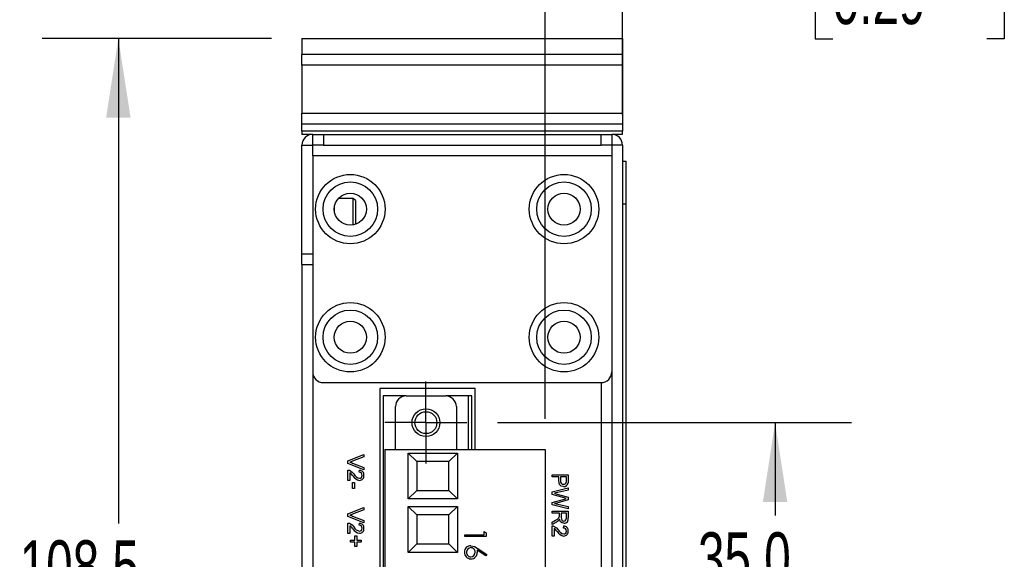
# Model space of a CAD drawing. Header units: millimetres. Extents: x 0 to 629, y 0 to 486.
# Tile 7 of 18: x 100 to 193, y 371 to 421. Entities that reach past the tile are written whole.
import ezdxf

# ---------------------------------------------------------------- set-up
doc = ezdxf.new("R2010")
doc.units = ezdxf.units.MM
doc.header["$LTSCALE"] = 2.25
doc.linetypes.add('CENTERX2', pattern=[20.32, 12.7, -2.54, 2.54, -2.54])
doc.layers.add('CENTER', color=40, linetype='CENTERX2')
doc.layers.add('DIMENSIONS', color=140, linetype='Continuous', lineweight=25)
doc.styles.add('SLDTEXTSTYLE0', font='TXT', dxfattribs={"width": 0.7})
doc.dimstyles.new('SLDDIMSTYLE0', dxfattribs={"dimtxt": 4.855518, "dimasz": 7.4295, "dimexe": 0, "dimexo": 0.0625, "dimgap": 1.213879, "dimtad": 0, "dimtih": 1, "dimtoh": 1, "dimrnd": 1e-09, "dimzin": 4, "dimdsep": 46, "dimtxsty": 'SLDTEXTSTYLE0', "dimsah": 1, "dimcen": 0.09, "dimadec": 0, "dimazin": 1, "dimtfac": 1, "dimtmove": 0, "dimatfit": 0, "dimfxl": 0, "dimfrac": 2, "dimtolj": 1, "dimtzin": 12, "dimarcsym": 0})
doc.dimstyles.new('SLDDIMSTYLE1', dxfattribs={"dimtxt": 4.855518, "dimasz": 7.4295, "dimexe": 0, "dimexo": 0.0625, "dimgap": 1.213879, "dimtad": 0, "dimtih": 1, "dimtoh": 1, "dimrnd": 1e-09, "dimzin": 4, "dimdsep": 46, "dimtxsty": 'SLDTEXTSTYLE0', "dimsah": 1, "dimcen": 0.09, "dimadec": 0, "dimazin": 1, "dimtfac": 1, "dimtofl": 0, "dimtmove": 0, "dimatfit": 3, "dimfxl": 0, "dimfrac": 2, "dimtolj": 1, "dimtzin": 12, "dimarcsym": 0})
doc.dimstyles.new('SLDDIMSTYLE2', dxfattribs={"dimtxt": 4.855518, "dimasz": 7.4295, "dimexe": 0, "dimexo": 0.0625, "dimgap": 1.213879, "dimtad": 0, "dimtih": 1, "dimtoh": 1, "dimrnd": 1e-09, "dimzin": 12, "dimdsep": 46, "dimtxsty": 'SLDTEXTSTYLE0', "dimsah": 1, "dimcen": 0.09, "dimadec": 0, "dimazin": 3, "dimtfac": 1, "dimtmove": 0, "dimatfit": 0, "dimfxl": 0, "dimfrac": 2, "dimtolj": 1, "dimtzin": 12, "dimarcsym": 0})
doc.dimstyles.new('SLDDIMSTYLE4', dxfattribs={"dimtxt": 4.855518, "dimasz": 7.4295, "dimexe": 0, "dimexo": 0.0625, "dimgap": 1.213879, "dimtad": 0, "dimtih": 1, "dimtoh": 1, "dimrnd": 1e-09, "dimzin": 12, "dimdsep": 46, "dimtxsty": 'SLDTEXTSTYLE0', "dimsah": 1, "dimcen": 0.09, "dimadec": 0, "dimazin": 3, "dimtfac": 1, "dimtofl": 0, "dimtmove": 0, "dimatfit": 3, "dimfxl": 0, "dimfrac": 2, "dimtolj": 1, "dimtzin": 12, "dimarcsym": 0})

# ---------------------------------------------------------------- blocks, each defined once
blk = doc.blocks.new('_D_16')
at = {"layer": 'DIMENSIONS'}
for p, q in [((126.919, 422.206), (126.919, 453.206)), ((156.919, 422.206), (156.919, 453.206)), ((126.919, 446.062), (112.632, 446.062)), ((134.705, 446.062), (133.075, 446.062)), ((133.075, 446.062), (133.075, 438.345)), ((149.134, 446.062), (150.764, 446.062)), ((150.764, 446.062), (150.764, 438.345)), ((156.919, 446.062), (171.207, 446.062)), ((133.075, 438.345), (134.705, 438.345)), ((150.764, 438.345), (149.134, 438.345))]:
    blk.add_line(p, q, dxfattribs=at)
for points in [[(126.919, 446.062), (119.49, 447.205), (119.49, 444.919)], [(156.919, 446.062), (164.349, 444.919), (164.349, 447.205)]]:
    blk.add_solid(points, dxfattribs=at)
at = {"layer": 'DIMENSIONS', "char_height": 4.7625, "attachment_point": 1, "style": 'SLDTEXTSTYLE0'}
for s, insert in [('30.0', (134.705, 453.288)), ('1.18', (134.705, 444.484))]:
    blk.add_mtext(s, dxfattribs=dict(at, insert=insert))
blk = doc.blocks.new('_D_17')
at = {"layer": 'DIMENSIONS'}
for p, q in [((124.062, 419.348), (102.585, 419.348)), ((109.729, 419.348), (109.729, 373.902)), ((102.515, 365.098), (100.884, 365.098)), ((100.884, 365.098), (100.884, 357.381)), ((116.943, 365.098), (118.574, 365.098)), ((118.574, 365.098), (118.574, 357.381)), ((100.884, 357.381), (102.515, 357.381)), ((118.574, 357.381), (116.943, 357.381)), ((109.729, 310.848), (109.729, 356.294)), ((131.587, 310.848), (102.585, 310.848))]:
    blk.add_line(p, q, dxfattribs=at)
for points in [[(109.729, 419.348), (108.586, 411.919), (110.872, 411.919)], [(109.729, 310.848), (110.872, 318.278), (108.586, 318.278)]]:
    blk.add_solid(points, dxfattribs=at)
at = {"layer": 'DIMENSIONS', "char_height": 4.7625, "attachment_point": 1, "style": 'SLDTEXTSTYLE0'}
for s, insert in [('108.5', (100.495, 372.324)), ('4.27', (102.515, 363.52))]:
    blk.add_mtext(s, dxfattribs=dict(at, insert=insert))
blk = doc.blocks.new('_D_18')
at = {"layer": 'DIMENSIONS'}
for p, q in [((149.669, 383.706), (149.669, 434.164)), ((156.919, 412.206), (156.919, 434.164)), ((149.669, 427.02), (135.382, 427.02)), ((156.919, 427.02), (170.021, 427.02)), ((176.598, 427.02), (174.968, 427.02)), ((174.968, 427.02), (174.968, 419.303)), ((191.027, 427.02), (192.658, 427.02)), ((192.658, 427.02), (192.658, 419.303)), ((174.968, 419.303), (176.598, 419.303)), ((192.658, 419.303), (191.027, 419.303))]:
    blk.add_line(p, q, dxfattribs=at)
for points in [[(149.669, 427.02), (142.24, 428.163), (142.24, 425.877)], [(156.919, 427.02), (164.349, 425.877), (164.349, 428.163)]]:
    blk.add_solid(points, dxfattribs=at)
at = {"layer": 'DIMENSIONS', "char_height": 4.7625, "attachment_point": 1, "style": 'SLDTEXTSTYLE0'}
for s, insert in [('7.3', (178.618, 434.246)), ('0.29', (176.598, 425.442))]:
    blk.add_mtext(s, dxfattribs=dict(at, insert=insert))
blk = doc.blocks.new('_D_20')
at = {"layer": 'DIMENSIONS'}
for p, q in [((145.217, 383.348), (178.347, 383.348)), ((171.203, 383.348), (171.203, 374.652)), ((163.989, 365.848), (162.358, 365.848)), ((162.358, 365.848), (162.358, 358.131)), ((178.418, 365.848), (180.048, 365.848)), ((180.048, 365.848), (180.048, 358.131)), ((162.358, 358.131), (163.989, 358.131)), ((180.048, 358.131), (178.418, 358.131)), ((171.203, 348.348), (171.203, 357.044)), ((145.217, 348.348), (178.347, 348.348))]:
    blk.add_line(p, q, dxfattribs=at)
for points in [[(171.203, 383.348), (170.06, 375.919), (172.346, 375.919)], [(171.203, 348.348), (172.346, 355.778), (170.06, 355.778)]]:
    blk.add_solid(points, dxfattribs=at)
at = {"layer": 'DIMENSIONS', "char_height": 4.7625, "attachment_point": 1, "style": 'SLDTEXTSTYLE0'}
for s, insert in [('35.0', (163.989, 373.074)), ('1.38', (163.989, 364.27))]:
    blk.add_mtext(s, dxfattribs=dict(at, insert=insert))
blk = doc.blocks.new('SW_CENTERMARKSYMBOL_11')
at = {"layer": 'CENTER', "color": 0}
for p, q in [((0, 2.54), (0, 3.84)), ((0, 0), (0, 2.54)), ((-2.54, 0), (-3.84, 0)), ((0, 0), (-2.54, 0)), ((0, 0), (0, -2.54)), ((0, 0), (2.54, 0)), ((2.54, 0), (3.84, 0)), ((0, -2.54), (0, -3.84))]:
    blk.add_line(p, q, dxfattribs=at)

msp = doc.modelspace()

# ---------------------------------------------------------------- linework, layer by layer
for p, q in [((126.919, 419.348), (156.919, 419.348)), ((126.919, 419.348), (126.919, 417.848)), ((156.919, 419.348), (156.919, 417.848)), ((156.919, 417.848), (126.919, 417.848)), ((126.919, 416.848), (126.919, 417.848)), ((156.919, 417.848), (156.919, 416.848)), ((156.919, 416.848), (126.919, 416.848)), ((126.919, 416.848), (126.919, 412.348)), ((156.919, 416.848), (156.919, 412.348)), ((126.919, 412.348), (156.919, 412.348)), ((126.919, 411.348), (126.919, 412.348)), ((156.919, 412.348), (156.919, 411.348)), ((126.919, 411.348), (156.919, 411.348)), ((126.919, 410.648), (126.919, 411.348)), ((156.919, 411.348), (156.919, 410.648)), ((156.919, 410.648), (126.919, 410.648)), ((126.919, 410.648), (126.919, 410.348)), ((127.919, 410.348), (126.919, 410.348)), ((127.919, 409.348), (127.919, 410.348)), ((127.919, 410.348), (128.919, 410.348)), ((128.919, 410.348), (128.919, 409.348)), ((128.919, 410.348), (154.919, 410.348)), ((154.919, 409.348), (154.919, 410.348)), ((154.919, 410.348), (155.919, 410.348)), ((155.919, 410.348), (155.919, 409.348)), ((156.919, 410.348), (155.919, 410.348)), ((156.919, 410.348), (156.919, 410.648)), ((126.919, 409.348), (127.919, 409.348)), ((126.919, 399.148), (126.919, 409.348)), ((128.919, 409.348), (127.919, 409.348)), ((127.919, 408.348), (127.919, 409.348)), ((128.919, 409.348), (154.919, 409.348)), ((155.919, 409.348), (154.919, 409.348)), ((155.919, 409.348), (155.919, 408.348)), ((156.919, 409.348), (155.919, 409.348)), ((156.919, 409.348), (156.919, 329.548)), ((155.919, 408.348), (127.919, 408.348)), ((127.919, 408.348), (127.919, 388.098)), ((155.919, 408.348), (155.919, 388.098)), ((156.919, 407.848), (157.269, 407.848)), ((157.269, 403.848), (157.269, 407.848)), ((131.719, 404.348), (130.326, 404.348)), ((131.919, 404.148), (131.719, 404.348)), ((131.719, 403.353), (131.719, 404.348)), ((131.919, 404.148), (131.919, 403.286)), ((156.919, 403.848), (157.269, 403.848)), ((157.269, 333.348), (157.269, 403.848)), ((129.969, 403.075), (129.969, 403.621)), ((131.719, 401.874), (131.719, 403.353)), ((131.919, 403.286), (131.919, 401.925)), ((126.919, 399.148), (127.919, 399.148)), ((126.919, 398.148), (126.919, 399.148)), ((126.919, 398.148), (126.919, 397.148)), ((126.919, 398.148), (127.919, 398.148)), ((126.919, 397.148), (126.919, 316.398)), ((127.919, 388.098), (127.919, 316.398)), ((155.919, 388.098), (155.919, 329.548)), ((128.919, 387.098), (154.919, 387.098)), ((154.919, 387.098), (154.919, 316.398)), ((143.139, 386.548), (134.219, 386.548)), ((134.219, 386.548), (134.219, 345.548)), ((143.139, 380.848), (143.139, 386.548)), ((134.519, 385.848), (134.519, 345.848)), ((136.669, 385.848), (134.519, 385.848)), ((136.669, 385.848), (140.369, 385.848)), ((142.519, 385.848), (140.369, 385.848)), ((142.519, 380.848), (142.519, 385.848)), ((142.819, 385.848), (142.519, 385.848)), ((142.819, 380.848), (142.819, 385.848)), ((135.669, 380.848), (135.669, 384.848)), ((141.369, 384.848), (141.369, 380.848)), ((134.669, 380.848), (134.669, 350.848)), ((134.669, 380.848), (149.669, 380.848)), ((149.669, 380.848), (149.669, 350.848)), ((131.219, 379.761), (132.719, 380.366)), ((131.219, 379.532), (131.219, 379.761)), ((132.719, 380.137), (131.644, 379.729)), ((132.719, 380.366), (132.719, 380.137)), ((136.869, 380.498), (137.669, 379.698)), ((136.869, 380.498), (141.469, 380.498)), ((136.869, 376.198), (136.869, 380.498)), ((140.669, 379.698), (141.469, 380.498)), ((141.469, 380.498), (141.469, 376.198)), ((132.719, 378.927), (131.219, 379.532)), ((131.219, 377.925), (131.219, 378.906)), ((131.644, 379.565), (132.719, 379.156)), ((132.277, 378.694), (132.296, 378.887)), ((132.719, 379.156), (132.719, 378.927)), ((140.669, 379.698), (137.669, 379.698)), ((137.669, 379.698), (137.669, 376.998)), ((140.669, 376.998), (140.669, 379.698)), ((131.412, 377.925), (131.219, 377.925)), ((131.412, 378.659), (131.412, 377.925)), ((150.339, 378.475), (151.839, 378.475)), ((150.339, 378.264), (150.339, 378.475)), ((150.955, 378.264), (150.339, 378.264)), ((150.955, 377.896), (150.955, 378.264)), ((151.128, 378.264), (151.128, 377.902)), ((151.666, 378.264), (151.128, 378.264)), ((151.666, 377.905), (151.666, 378.264)), ((151.839, 378.475), (151.839, 377.924)), ((131.662, 377.752), (131.835, 377.752)), ((131.662, 377.194), (131.662, 377.752)), ((131.835, 377.194), (131.662, 377.194)), ((131.835, 377.752), (131.835, 377.194)), ((136.869, 376.198), (137.669, 376.998)), ((137.669, 376.998), (140.669, 376.998)), ((140.669, 376.998), (141.469, 376.198)), ((150.339, 376.867), (151.839, 377.244)), ((151.839, 377.026), (150.853, 376.803)), ((151.839, 377.244), (151.839, 377.026)), ((141.469, 376.198), (136.869, 376.198)), ((150.339, 376.616), (150.339, 376.867)), ((151.462, 376.291), (150.339, 376.616)), ((150.339, 375.874), (151.486, 376.188)), ((150.816, 376.657), (151.839, 376.361)), ((151.839, 376.107), (151.088, 375.892)), ((151.839, 376.361), (151.839, 376.107)), ((131.219, 374.799), (132.719, 375.404)), ((132.719, 375.175), (131.644, 374.767)), ((132.719, 375.404), (132.719, 375.175)), ((136.869, 375.498), (141.469, 375.498)), ((136.869, 371.198), (136.869, 375.498)), ((136.869, 375.498), (137.669, 374.698)), ((140.669, 374.698), (141.469, 375.498)), ((141.469, 375.498), (141.469, 371.198)), ((150.339, 375.642), (150.339, 375.874)), ((151.839, 375.264), (150.339, 375.642)), ((150.859, 375.703), (151.839, 375.482)), ((151.839, 375.482), (151.839, 375.264)), ((131.219, 374.57), (131.219, 374.799)), ((132.719, 373.965), (131.219, 374.57)), ((131.644, 374.603), (132.719, 374.194)), ((132.719, 374.194), (132.719, 373.965)), ((140.669, 374.698), (137.669, 374.698)), ((137.669, 374.698), (137.669, 371.998)), ((140.669, 371.998), (140.669, 374.698)), ((150.339, 375.071), (151.839, 375.071)), ((150.339, 374.86), (150.339, 375.071)), ((151.012, 374.86), (150.339, 374.86)), ((150.339, 374.037), (150.656, 374.224)), ((151.012, 374.643), (151.012, 374.86)), ((151.185, 374.86), (151.185, 374.458)), ((151.666, 374.86), (151.185, 374.86)), ((151.666, 374.413), (151.666, 374.86)), ((151.839, 375.071), (151.839, 374.42)), ((131.219, 372.964), (131.219, 373.944)), ((131.412, 373.697), (131.412, 372.964)), ((132.277, 373.733), (132.296, 373.925)), ((150.753, 374.041), (150.339, 373.794)), ((150.339, 373.794), (150.339, 374.037)), ((150.339, 372.706), (150.339, 373.687)), ((150.532, 373.44), (150.532, 372.706)), ((151.397, 373.475), (151.416, 373.667)), ((131.412, 372.964), (131.219, 372.964)), ((131.873, 372.733), (132.046, 372.733)), ((131.873, 372.329), (131.873, 372.733)), ((132.046, 372.733), (132.046, 372.329)), ((142.169, 372.848), (143.964, 372.848)), ((142.169, 372.669), (142.169, 372.848)), ((144.169, 372.669), (142.169, 372.669)), ((143.964, 372.848), (143.964, 373.156)), ((143.964, 373.156), (144.169, 373.038)), ((144.169, 373.038), (144.169, 372.669)), ((150.532, 372.706), (150.339, 372.706)), ((131.469, 372.329), (131.873, 372.329)), ((131.469, 372.156), (131.469, 372.329)), ((131.873, 372.156), (131.469, 372.156)), ((131.873, 371.752), (131.873, 372.156)), ((132.046, 371.752), (131.873, 371.752)), ((132.046, 372.329), (132.45, 372.329)), ((132.046, 372.156), (132.046, 371.752)), ((132.45, 372.156), (132.046, 372.156)), ((132.45, 372.329), (132.45, 372.156)), ((136.869, 371.198), (137.669, 371.998)), ((137.669, 371.998), (140.669, 371.998)), ((140.669, 371.998), (141.469, 371.198)), ((143.308, 371.599), (144.221, 371.002)), ((141.469, 371.198), (136.869, 371.198)), ((144.112, 370.864), (143.304, 371.392)), ((144.221, 371.002), (144.112, 370.864))]:
    msp.add_line(p, q)
at = {"flags": 128}
for points in [[(131.644, 379.729), (131.509, 379.68), (131.402, 379.646)], [(131.219, 378.906), (131.295, 378.9), (131.353, 378.886)], [(131.353, 378.886), (131.617, 378.722), (131.78, 378.54)], [(131.402, 379.646), (131.538, 379.603), (131.644, 379.565)], [(151.408, 377.36), (151.19, 377.407), (151.024, 377.553), (150.955, 377.896)], [(151.653, 377.733), (151.665, 377.829), (151.666, 377.905)], [(151.839, 377.924), (151.836, 377.799), (151.825, 377.702)], [(150.853, 376.803), (150.683, 376.765), (150.549, 376.735)], [(150.549, 376.735), (150.698, 376.691), (150.816, 376.657)], [(151.658, 376.235), (151.548, 376.267), (151.462, 376.291)], [(151.486, 376.188), (151.582, 376.214), (151.658, 376.235)], [(151.088, 375.892), (150.787, 375.821), (150.549, 375.773)], [(150.549, 375.773), (150.722, 375.734), (150.859, 375.703)], [(131.644, 374.767), (131.509, 374.718), (131.402, 374.685)], [(131.402, 374.685), (131.538, 374.642), (131.644, 374.603)], [(150.958, 374.199), (150.849, 374.103), (150.753, 374.041)], [(151.032, 374.315), (150.994, 374.247), (150.958, 374.199)], [(151.005, 374.539), (151.012, 374.597), (151.012, 374.643)], [(151.435, 373.917), (151.264, 373.952), (151.128, 374.06), (151.032, 374.315)], [(151.185, 374.458), (151.195, 374.327), (151.246, 374.208), (151.33, 374.149), (151.43, 374.129)], [(151.43, 374.129), (151.544, 374.155), (151.628, 374.234), (151.666, 374.413)], [(131.219, 373.944), (131.295, 373.939), (131.353, 373.924)], [(131.353, 373.924), (131.617, 373.761), (131.78, 373.578)], [(150.339, 373.687), (150.415, 373.681), (150.473, 373.666)], [(150.473, 373.666), (150.737, 373.503), (150.9, 373.321)], [(142.727, 371.823), (143.068, 371.738), (143.308, 371.599)], [(143.304, 371.392), (143.319, 371.277), (143.323, 371.185)]]:
    msp.add_lwpolyline(points, dxfattribs=at)
for centre, radius in [((131.444, 403.348), 3.25), ((151.444, 403.348), 3.25), ((131.444, 403.348), 2.55), ((151.444, 403.348), 2.55), ((131.444, 403.348), 1.5), ((151.444, 403.348), 1.5), ((131.444, 391.348), 3.25), ((151.444, 391.348), 3.25), ((131.444, 391.348), 2.55), ((151.444, 391.348), 2.55), ((131.444, 391.348), 1.501), ((151.444, 391.348), 1.501), ((138.519, 383.348), 1.3), ((138.519, 383.348), 1.025)]:
    msp.add_circle(centre, radius)
for centre, radius, start, end in [((127.919, 409.348), 1, 90, 180), ((155.919, 409.348), 1, 0, 90), ((128.919, 388.098), 1, 180, 270), ((154.919, 388.098), 1, 270, 0), ((136.669, 384.848), 1, 90, 180), ((140.369, 384.848), 1, 0, 90), ((132.278, 378.444), 0.443, 354.9981, 87.69746), ((130.312, 377.354), 1.706, 36.13405, 49.86673), ((132.426, 378.786), 0.851, 210.03583, 261.82559), ((132.477, 378.903), 0.786, 207.53399, 257.2144), ((132.287, 378.434), 0.261, 354.75615, 92.13409), ((132.294, 378.389), 0.253, 272.10261, 4.69287), ((132.301, 378.364), 0.42, 270.55571, 5.65149), ((151.396, 377.845), 0.274, 168.08778, 271.29756), ((151.422, 377.816), 0.245, 265.26659, 340.22466), ((151.43, 377.758), 0.399, 266.82548, 351.87013), ((150.472, 374.78), 0.586, 288.34861, 335.69654), ((151.435, 374.331), 0.414, 269.94544, 12.45168), ((130.312, 372.393), 1.706, 36.13405, 49.86673), ((132.426, 373.825), 0.851, 210.03583, 261.82559), ((132.477, 373.942), 0.786, 207.53399, 257.2144), ((132.287, 373.472), 0.261, 354.75615, 92.13409), ((132.278, 373.483), 0.443, 354.9981, 87.69746), ((132.294, 373.428), 0.253, 272.10261, 4.69287), ((132.301, 373.403), 0.42, 270.55571, 5.65149), ((149.432, 372.135), 1.706, 36.13405, 49.86673), ((151.597, 373.684), 0.786, 207.53399, 257.2144), ((151.407, 373.215), 0.261, 354.75615, 92.13409), ((151.398, 373.225), 0.443, 354.9981, 87.69746), ((151.546, 373.567), 0.851, 210.03583, 261.82559), ((151.414, 373.17), 0.253, 272.10261, 4.69287), ((151.421, 373.145), 0.42, 270.55571, 5.65149), ((142.719, 371.222), 0.601, 89.20338, 180.49427), ((142.739, 371.227), 0.417, 92.70375, 182.69647), ((142.721, 371.245), 0.398, 356.7523, 90.1635), ((142.728, 371.201), 0.61, 178.55842, 270.29162), ((142.736, 371.185), 0.414, 176.88093, 267.71885), ((142.692, 371.197), 0.427, 273.75144, 3.42478), ((142.739, 371.176), 0.584, 269.19603, 0.88139)]:
    msp.add_arc(centre, radius, start, end)

# ---------------------------------------------------------------- block references
at = {"layer": 'CENTER'}
msp.add_blockref('SW_CENTERMARKSYMBOL_11', (138.519, 383.348), dxfattribs=at)

# ---------------------------------------------------------------- dimensions: what is measured, and where the dimension line sits
at = {"layer": 'DIMENSIONS'}
for base, p1, p2, dimstyle, picture, middle in [((156.919, 446.062), (126.919, 419.348), (156.919, 419.348), 'SLDDIMSTYLE0', '_D_16', (141.919, 446.062)), ((156.919, 427.02), (149.669, 380.848), (156.919, 409.348), 'SLDDIMSTYLE2', '_D_18', (183.813, 427.02))]:
    dim = msp.add_linear_dim(base=base, p1=p1, p2=p2, dimstyle=dimstyle, dxfattribs=at)
    dim.commit()
    dim.dimension.update_dxf_attribs({"geometry": picture, "text_midpoint": middle, "dimtype": 160})
for base, p1, p2, dimstyle, picture, middle in [((109.729, 310.848), (126.919, 419.348), (134.444, 310.848), 'SLDDIMSTYLE4', '_D_17', (109.729, 365.098)), ((171.203, 348.348), (142.359, 383.348), (142.359, 348.348), 'SLDDIMSTYLE1', '_D_20', (171.203, 365.848))]:
    dim = msp.add_linear_dim(base=base, p1=p1, p2=p2, angle=90, dimstyle=dimstyle, dxfattribs=at)
    dim.commit()
    dim.dimension.update_dxf_attribs({"geometry": picture, "text_midpoint": middle, "dimtype": 160})

doc.saveas('drawing.dxf')
